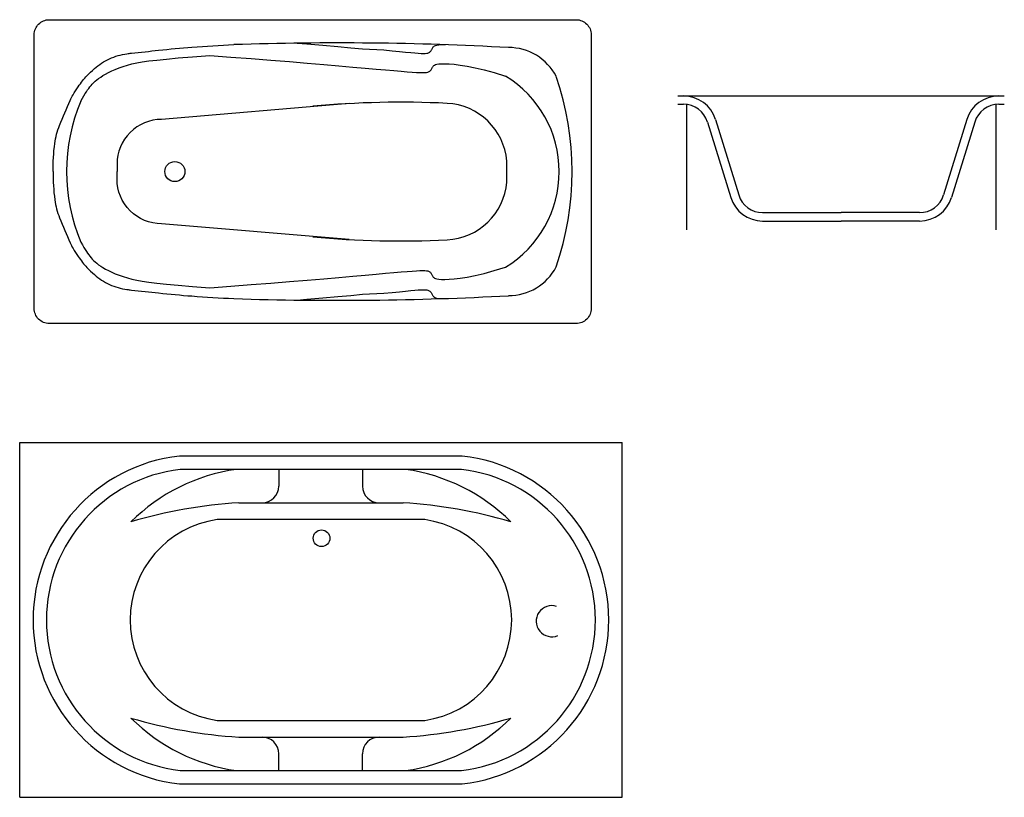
# Model space of a CAD drawing. Header units: millimetres. Extents: x 146.65 to 149.59, y 214.2 to 216.52.
import ezdxf

# ---------------------------------------------------------------- set-up
doc = ezdxf.new("R2010")
doc.units = ezdxf.units.MM

msp = doc.modelspace()

# ---------------------------------------------------------------- linework, layer by layer
for p, q in [((148.6132, 216.2936), (148.6297, 216.2936)), ((148.6297, 216.2936), (149.5717, 216.2936)), ((149.5717, 216.2936), (149.5882, 216.2936)), ((148.6132, 216.2686), (148.6297, 216.2686)), ((148.6382, 216.2681), (148.6382, 215.8932)), ((149.5632, 216.2681), (149.5632, 215.8932)), ((149.5717, 216.2686), (149.5882, 216.2686)), ((148.7014, 216.2157), (148.7707, 215.9905)), ((148.7253, 216.223), (148.7946, 215.9978)), ((149.4761, 216.223), (149.4068, 215.9978)), ((149.5, 216.2157), (149.4307, 215.9905)), ((148.1017, 216.036), (148.1017, 216.099)), ((148.8662, 215.9449), (149.1007, 215.9449)), ((149.3351, 215.9449), (149.1007, 215.9449)), ((148.8662, 215.9199), (149.1007, 215.9199)), ((149.3351, 215.9199), (149.1007, 215.9199)), ((146.6463, 214.1976), (146.6463, 215.2576)), ((146.6463, 215.2576), (148.4463, 215.2576)), ((148.4463, 214.1976), (148.4463, 215.2576)), ((147.4204, 215.1776), (147.4204, 215.1276)), ((147.6704, 215.1776), (147.6704, 215.1276)), ((147.301, 215.0776), (147.7917, 215.0776)), ((147.8566, 215.0276), (147.2361, 215.0276)), ((147.2361, 214.4276), (147.8566, 214.4276)), ((147.301, 214.3776), (147.7917, 214.3776)), ((147.4204, 214.2776), (147.4204, 214.3276)), ((147.6704, 214.2776), (147.6704, 214.3276)), ((146.6463, 214.1976), (148.4463, 214.1976))]:
    msp.add_line(p, q)
for points in [[(148.3089, 215.6135), (146.7346, 215.6135, -0.414214), (146.6898, 215.6584), (146.6898, 216.4767, -0.414214), (146.7346, 216.5215), (148.3089, 216.5215, -0.414214), (148.3538, 216.4767), (148.3538, 215.6584, -0.414214)], [(147.9686, 214.2376, 0.893259), (147.9686, 215.2176), (147.124, 215.2176, 0.893259), (147.124, 214.2376)], [(147.9663, 214.2776, 0.888889), (147.9663, 215.1776), (147.1263, 215.1776, 0.888889), (147.1263, 214.2776)]]:
    msp.add_lwpolyline(points, format="xyb", close=True)
for points in [[(146.7466, 216.0675, -0.040568), (146.7513, 216.1518, -0.061705), (146.7655, 216.2055, -0.007932), (146.7971, 216.2804, -0.034605), (146.8058, 216.297, -0.010981), (146.8214, 216.321, -0.014377), (146.8342, 216.3388, -0.02906), (146.8474, 216.3541, -0.019113), (146.8697, 216.3753, -0.073784), (146.9149, 216.4047, -0.073663), (146.9667, 216.4197, -0.006283), (146.9801, 216.4214, -0.001031), (147.0614, 216.4302, -0.007775), (147.161, 216.4392, -0.006191), (147.2863, 216.447)], [(147.631, 216.2706), (147.0704, 216.2234, 0.414214), (146.9373, 216.0903), (146.9373, 216.0675, 0.461147)], [(146.7466, 216.0675, 0.040568), (146.7513, 215.9832, 0.061705), (146.7655, 215.9295, 0.007932), (146.7971, 215.8546, 0.034605), (146.8058, 215.8381, 0.010981), (146.8214, 215.814, 0.014377), (146.8342, 215.7963, 0.02906), (146.8474, 215.7809, 0.019113), (146.8697, 215.7597, 0.073784), (146.9149, 215.7303, 0.073663), (146.9667, 215.7153, 0.006283), (146.9801, 215.7136, 0.001031), (147.0614, 215.7048, 0.007775), (147.161, 215.6958, 0.006191), (147.2863, 215.688)], [(147.631, 215.8644), (147.0704, 215.9116, -0.414214), (146.9373, 216.0447), (146.9373, 216.0675, -0.461147)]]:
    msp.add_lwpolyline(points, format="xyb")
for points in [[(147.4751, 216.4514), (147.5038, 216.449), (147.5523, 216.4449), (147.5966, 216.441), (147.6362, 216.4373), (147.6708, 216.4341), (147.7339, 216.4312), (147.7595, 216.4287), (147.7812, 216.4265), (147.7994, 216.4247), (147.8146, 216.4232), (147.8271, 216.4221), (147.8374, 216.4212), (147.8458, 216.4207), (147.8527, 216.4206), (147.8581, 216.4207), (147.8624, 216.421), (147.8657, 216.4216), (147.8682, 216.4225), (147.8701, 216.4235), (147.8717, 216.4247), (147.8731, 216.4261), (147.8744, 216.4276), (147.8756, 216.4293), (147.8767, 216.431), (147.8777, 216.4328), (147.8788, 216.4346), (147.8798, 216.4364), (147.8808, 216.4382), (147.8819, 216.44), (147.8833, 216.4417), (147.8854, 216.4432), (147.8885, 216.4445), (147.8929, 216.4456), (147.8988, 216.4464), (147.9066, 216.4469), (147.9167, 216.4469), (147.9184, 216.4469)], [(146.8293, 216.2784), (146.8338, 216.2869), (146.838, 216.2942), (146.8418, 216.3007), (146.8455, 216.3064), (146.8491, 216.3115), (146.8525, 216.3161), (146.856, 216.3205), (146.8596, 216.3248), (146.8633, 216.329), (146.8673, 216.3331), (146.8717, 216.3373), (146.8766, 216.3415), (146.8821, 216.3457), (146.8883, 216.35), (146.8952, 216.3544), (146.9031, 216.3589), (146.9119, 216.3636), (146.9215, 216.3682), (146.932, 216.3728), (146.9433, 216.3772), (146.9553, 216.3814), (146.9682, 216.3854), (146.9818, 216.3891), (146.9963, 216.3924), (147.0126, 216.3954), (147.0321, 216.3982), (147.0556, 216.401), (147.0845, 216.404), (147.1199, 216.4071), (147.1629, 216.4106), (147.2146, 216.4145)], [(147.2146, 216.4145), (147.2771, 216.4099), (147.3378, 216.4053), (147.3963, 216.4007), (147.4522, 216.3962), (147.5051, 216.3918), (147.5546, 216.3876), (147.6003, 216.3837), (147.6417, 216.3801), (147.6787, 216.3769), (147.7113, 216.374), (147.7398, 216.3715), (147.7646, 216.3693), (147.7859, 216.3675), (147.804, 216.366), (147.8193, 216.3648), (147.8319, 216.364), (147.8421, 216.3635), (147.8504, 216.3633), (147.8568, 216.3634), (147.8617, 216.3638), (147.8654, 216.3644), (147.8681, 216.3652), (147.8701, 216.3663), (147.8717, 216.3675), (147.8731, 216.3689), (147.8744, 216.3704), (147.8756, 216.372), (147.8767, 216.3738), (147.8777, 216.3755), (147.8788, 216.3774), (147.8798, 216.3792), (147.8808, 216.381), (147.8819, 216.3828), (147.8833, 216.3844), (147.8854, 216.386), (147.8885, 216.3873), (147.8929, 216.3884), (147.8988, 216.3892), (147.9066, 216.3897), (147.9167, 216.3897), (147.9292, 216.3893), (147.9444, 216.3882), (147.9623, 216.3861), (147.9832, 216.3828), (148.007, 216.3781), (148.0341, 216.3716), (148.0644, 216.3633), (148.0981, 216.3527)], [(146.8291, 215.8569), (146.8293, 215.8566), (146.8338, 215.8482), (146.838, 215.8408), (146.8418, 215.8343), (146.8455, 215.8287), (146.8491, 215.8236), (146.8525, 215.8189), (146.856, 215.8145), (146.8596, 215.8102), (146.8633, 215.806), (146.8673, 215.8019), (146.8717, 215.7977), (146.8766, 215.7936), (146.8821, 215.7893), (146.8883, 215.785), (146.8952, 215.7806), (146.9031, 215.7761), (146.9119, 215.7715), (146.9215, 215.7668), (146.932, 215.7623), (146.9433, 215.7578), (146.9553, 215.7536), (146.9682, 215.7496), (146.9818, 215.7459), (146.9963, 215.7427), (147.0126, 215.7397), (147.0321, 215.7368), (147.0556, 215.734), (147.0845, 215.7311), (147.1199, 215.7279), (147.1629, 215.7244), (147.2146, 215.7205)], [(147.2146, 215.7205), (147.2771, 215.7251), (147.3378, 215.7297), (147.3963, 215.7343), (147.4522, 215.7388), (147.5051, 215.7432), (147.5546, 215.7474), (147.6003, 215.7513), (147.6417, 215.7549), (147.6787, 215.7581), (147.7113, 215.761), (147.7398, 215.7636), (147.7646, 215.7657), (147.7859, 215.7676), (147.804, 215.769), (147.8193, 215.7702), (147.8319, 215.771), (147.8421, 215.7715), (147.8504, 215.7717), (147.8568, 215.7716), (147.8617, 215.7712), (147.8654, 215.7706), (147.8681, 215.7698), (147.8701, 215.7687), (147.8717, 215.7675), (147.8731, 215.7661), (147.8744, 215.7646), (147.8756, 215.763), (147.8767, 215.7613), (147.8777, 215.7595), (147.8788, 215.7577), (147.8798, 215.7558), (147.8808, 215.754), (147.8819, 215.7523), (147.8833, 215.7506), (147.8854, 215.7491), (147.8885, 215.7477), (147.8929, 215.7466), (147.8988, 215.7458), (147.9066, 215.7454), (147.9167, 215.7453), (147.9292, 215.7457), (147.9444, 215.7469), (147.9623, 215.749), (147.9832, 215.7522), (148.007, 215.757), (148.0341, 215.7634), (148.0644, 215.7718), (148.0981, 215.7823)], [(147.4751, 215.6836), (147.5038, 215.686), (147.5523, 215.6902), (147.5966, 215.6941), (147.6362, 215.6977), (147.6708, 215.7009), (147.7339, 215.7038), (147.7595, 215.7063), (147.7812, 215.7085), (147.7994, 215.7103), (147.8146, 215.7118), (147.8271, 215.713), (147.8374, 215.7138), (147.8458, 215.7143), (147.8527, 215.7145), (147.8581, 215.7144), (147.8624, 215.714), (147.8657, 215.7134), (147.8682, 215.7126), (147.8701, 215.7115), (147.8717, 215.7103), (147.8731, 215.7089), (147.8744, 215.7074), (147.8756, 215.7058), (147.8767, 215.704), (147.8777, 215.7023), (147.8788, 215.7004), (147.8798, 215.6986), (147.8808, 215.6968), (147.8819, 215.695), (147.8833, 215.6934), (147.8854, 215.6918), (147.8885, 215.6905), (147.8929, 215.6894), (147.8988, 215.6886), (147.9066, 215.6882), (147.9167, 215.6881), (147.9184, 215.6882)]]:
    msp.add_lwpolyline(points)
for centre, radius in [((147.1099, 216.0675), 0.03), ((147.5482, 214.9717), 0.025)]:
    msp.add_circle(centre, radius)
for centre, radius, start, end in [((147.5961, 207.0338), 9.4183, 86.89125, 91.88514), ((148.1071, 216.2777), 0.1606, 27.6754, 90.0845), ((147.9242, 216.0675), 0.3341, 301.3836, 58.6164), ((147.4166, 216.0675), 0.88, 341.1217, 18.8783), ((148.6297, 216.1936), 0.1, 17.1037, 90), ((149.5717, 216.1936), 0.1, 90, 162.8963), ((147.3242, 216.0675), 0.538, 156.9169, 203.0391), ((147.7856, 213.4073), 2.8675, 87.2489, 95.2797), ((147.914, 216.0834), 0.1883, 4.75, 87.1753), ((148.6297, 216.1936), 0.075, 17.1037, 90), ((149.5717, 216.1936), 0.075, 90, 162.8963), ((147.914, 216.0516), 0.1883, 272.8247, 355.25), ((148.8662, 216.0199), 0.1, 197.1037, 270), ((148.8662, 216.0199), 0.075, 197.1037, 270), ((149.3351, 216.0199), 0.075, 270, 342.8963), ((149.3351, 216.0199), 0.1, 270, 342.8963), ((147.7856, 218.7278), 2.8675, 264.7203, 272.7511), ((148.1071, 215.8574), 0.1606, 269.9155, 332.3246), ((147.5961, 225.1012), 9.4183, 268.11486, 273.10875), ((147.3723, 214.6253), 0.5579, 98.1266, 134.8538), ((147.7204, 214.6253), 0.5579, 45.1462, 81.8734), ((147.3704, 215.1276), 0.05, 270, 0), ((147.7204, 215.1276), 0.05, 180, 270), ((147.3876, 213.6441), 1.4362, 93.457, 106.5381), ((147.7051, 213.6441), 1.4362, 73.4619, 86.543), ((147.2795, 214.7276), 0.3031, 98.2343, 261.7657), ((147.8132, 214.7276), 0.3031, 278.2343, 81.7657), ((148.2361, 214.7239), 0.0465, 72.2416, 292.735), ((147.3876, 215.8112), 1.4362, 253.4619, 266.543), ((147.3723, 214.8299), 0.5579, 225.1462, 261.8734), ((147.7051, 215.8112), 1.4362, 273.457, 286.5381), ((147.7204, 214.8299), 0.5579, 278.1266, 314.8538), ((147.3704, 214.3276), 0.05, 0, 90), ((147.7204, 214.3276), 0.05, 90, 180)]:
    msp.add_arc(centre, radius, start, end)

doc.saveas('drawing.dxf')
